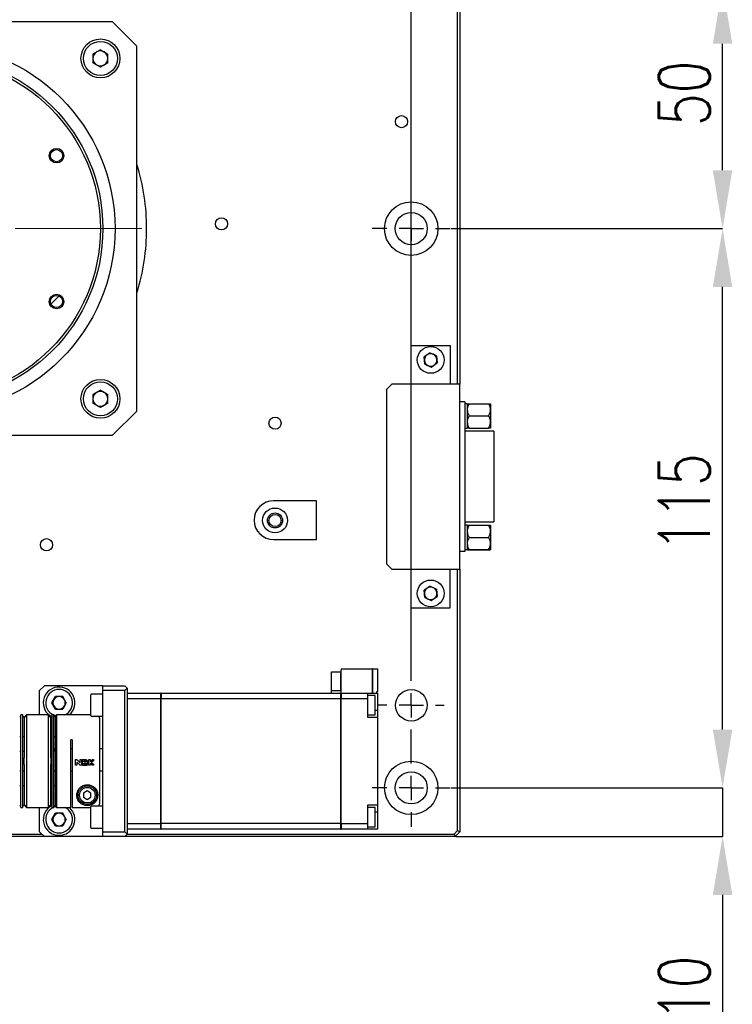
# Model space of a CAD drawing. Header units: millimetres. Extents: x 0 to 376, y -2 to 209.
# Tile 30 of 31: x 297 to 346, y 70 to 137. Entities that reach past the tile are written whole.
import ezdxf

# ---------------------------------------------------------------- set-up
doc = ezdxf.new("R2010")
doc.units = ezdxf.units.MM
doc.linetypes.add('CENTERX2', pattern=[20.32, 12.7, -2.54, 2.54, -2.54])
doc.layers.add('SLD-0', color=7, linetype='Continuous')
doc.styles.add('SLDTEXTSTYLE1', font='TXT', dxfattribs={"width": 0.75, "bigfont": 'bigfont'})
doc.dimstyles.new('SLDDIMSTYLE0', dxfattribs={"dimtxt": 3.5, "dimasz": 4, "dimexe": 0, "dimexo": 0.0625, "dimgap": 0.875, "dimtad": 1, "dimlfac": 3, "dimrnd": 1e-09, "dimzin": 12, "dimdsep": 46, "dimtxsty": 'SLDTEXTSTYLE1', "dimsah": 1, "dimcen": 0.09, "dimadec": 0, "dimazin": 3, "dimtfac": 1, "dimtofl": 0, "dimtmove": 0, "dimatfit": 3, "dimfxl": 1, "dimfrac": 2, "dimtolj": 1, "dimtzin": 12, "dimarcsym": 0})
doc.dimstyles.new('SLDDIMSTYLE3', dxfattribs={"dimtxt": 3.5, "dimasz": 4, "dimexe": 0, "dimexo": 0.0625, "dimgap": 0.875, "dimtad": 1, "dimlfac": 3, "dimrnd": 1e-09, "dimzin": 12, "dimdsep": 46, "dimtxsty": 'SLDTEXTSTYLE1', "dimsah": 1, "dimcen": 0.09, "dimadec": 0, "dimazin": 3, "dimtfac": 1, "dimtmove": 0, "dimatfit": 0, "dimfxl": 1, "dimfrac": 2, "dimtolj": 1, "dimtzin": 12, "dimarcsym": 0})

# ---------------------------------------------------------------- blocks, each defined once
blk = doc.blocks.new('SW_HATCH_1')
at = {"color": 0, "linetype": 'Continuous', "lineweight": 18}
for p, q in [((28.164, 14.693), (27.578, 14.108)), ((0, 0), (-0.689, -0.689)), ((17.122, -9.818), (16.45, -10.491)), ((-11.118, -24.589), (-11.74, -25.21))]:
    blk.add_line(p, q, dxfattribs=at)
blk = doc.blocks.new('*D74')
at = {"layer": 'Defpoints', "color": 0, "transparency": 16777216}
for p in [(323.578, 189.135), (246.911, 164.135), (323.578, 120.469)]:
    blk.add_point(p, dxfattribs=at)
at = {"layer": 'SLD-0', "color": 0, "lineweight": -2, "transparency": 16777216}
for p, q in [((246.911, 164.198), (246.911, 189.135)), ((250.911, 189.135), (319.578, 189.135)), ((323.578, 120.531), (323.578, 189.135))]:
    blk.add_line(p, q, dxfattribs=at)
at = {"layer": 'SLD-0', "color": 0, "transparency": 16777216}
for points in [[(250.911, 189.802), (250.911, 188.469), (246.911, 189.135)], [(319.578, 189.802), (319.578, 188.469), (323.578, 189.135)]]:
    blk.add_solid(points, dxfattribs=at)
at = {"layer": 'SLD-0', "color": 0, "transparency": 16777216, "insert": (284.762, 193.51), "char_height": 3.5, "attachment_point": 2, "style": 'SLDTEXTSTYLE1'}
blk.add_mtext('\\A1;230', dxfattribs=at)
blk = doc.blocks.new('*D75')
at = {"layer": 'Defpoints', "color": 0, "transparency": 16777216}
for p in [(326.245, 84.802), (344.914, 84.802), (326.578, 81.469)]:
    blk.add_point(p, dxfattribs=at)
at = {"layer": 'SLD-0', "color": 0, "lineweight": -2, "transparency": 16777216}
for p, q in [((344.914, 88.802), (344.914, 92.802)), ((326.307, 84.802), (344.914, 84.802)), ((344.914, 84.802), (344.914, 81.469)), ((326.641, 81.469), (344.914, 81.469)), ((344.914, 77.469), (344.914, 68.656))]:
    blk.add_line(p, q, dxfattribs=at)
at = {"layer": 'SLD-0', "color": 0, "transparency": 16777216}
for points in [[(344.248, 88.802), (345.581, 88.802), (344.914, 84.802)], [(344.248, 77.469), (345.581, 77.469), (344.914, 81.469)]]:
    blk.add_solid(points, dxfattribs=at)
at = {"layer": 'SLD-0', "color": 0, "transparency": 16777216, "insert": (340.539, 71.063), "char_height": 3.5, "attachment_point": 2, "rotation": 90, "style": 'SLDTEXTSTYLE1'}
blk.add_mtext('\\A1;10', dxfattribs=at)
blk = doc.blocks.new('*D76')
at = {"layer": 'Defpoints', "color": 0, "transparency": 16777216}
for p in [(326.245, 123.135), (344.914, 123.135), (326.245, 84.802)]:
    blk.add_point(p, dxfattribs=at)
at = {"layer": 'SLD-0', "color": 0, "lineweight": -2, "transparency": 16777216}
for p, q in [((326.307, 123.135), (344.914, 123.135)), ((344.914, 88.802), (344.914, 119.135)), ((326.307, 84.802), (344.914, 84.802))]:
    blk.add_line(p, q, dxfattribs=at)
at = {"layer": 'SLD-0', "color": 0, "transparency": 16777216}
for points in [[(344.248, 119.135), (345.581, 119.135), (344.914, 123.135)], [(344.248, 88.802), (345.581, 88.802), (344.914, 84.802)]]:
    blk.add_solid(points, dxfattribs=at)
at = {"layer": 'SLD-0', "color": 0, "transparency": 16777216, "insert": (340.539, 104.366), "char_height": 3.5, "attachment_point": 2, "rotation": 90, "style": 'SLDTEXTSTYLE1'}
blk.add_mtext('\\A1;115', dxfattribs=at)
blk = doc.blocks.new('*D77')
at = {"layer": 'Defpoints', "color": 0, "transparency": 16777216}
for p in [(249.578, 139.802), (344.914, 139.802), (326.245, 123.135)]:
    blk.add_point(p, dxfattribs=at)
at = {"layer": 'SLD-0', "color": 0, "lineweight": -2, "transparency": 16777216}
for p, q in [((249.641, 139.802), (344.914, 139.802)), ((344.914, 127.135), (344.914, 135.802)), ((326.307, 123.135), (344.914, 123.135))]:
    blk.add_line(p, q, dxfattribs=at)
at = {"layer": 'SLD-0', "color": 0, "transparency": 16777216}
for points in [[(344.248, 135.802), (345.581, 135.802), (344.914, 139.802)], [(344.248, 127.135), (345.581, 127.135), (344.914, 123.135)]]:
    blk.add_solid(points, dxfattribs=at)
at = {"layer": 'SLD-0', "color": 0, "transparency": 16777216, "insert": (340.539, 132.412), "char_height": 3.5, "attachment_point": 2, "rotation": 90, "style": 'SLDTEXTSTYLE1'}
blk.add_mtext('\\A1;50', dxfattribs=at)
blk = doc.blocks.new('SW_CENTERMARKSYMBOL_21')
at = {"layer": 'SLD-0', "color": 0}
for p, q in [((76.667, -36.667), (76.667, -35.667)), ((76.667, -38.333), (76.667, -37.5)), ((75, -38.333), (74, -38.333)), ((76.667, -38.333), (75.833, -38.333)), ((76.667, -38.333), (76.667, -39.167)), ((76.667, -38.333), (77.5, -38.333)), ((78.333, -38.333), (79.333, -38.333)), ((76.667, -69.333), (76.667, -40)), ((76.667, -71), (76.667, -70.167)), ((75, -71), (74.417, -71)), ((76.667, -71), (75.833, -71)), ((76.667, -71), (76.667, -71.833)), ((76.667, -71), (77.5, -71)), ((78.333, -71), (78.917, -71)), ((76.667, -75), (76.667, -72.667)), ((76.667, -76.667), (76.667, -75.833)), ((75, -76.667), (74, -76.667)), ((76.667, -76.667), (75.833, -76.667)), ((76.667, -76.667), (76.667, -77.5)), ((76.667, -76.667), (77.5, -76.667)), ((78.333, -76.667), (79.333, -76.667)), ((76.667, -78.333), (76.667, -79.333))]:
    blk.add_line(p, q, dxfattribs=at)

msp = doc.modelspace()

# ---------------------------------------------------------------- linework, layer by layer
at = {"color": 7, "linetype": 'Continuous', "lineweight": 25}
for p, q in [((326.7448, 112.4688), (326.7448, 164.3998)), ((326.9115, 164.4688), (326.9115, 112.4688)), ((303.1115, 137.3021), (278.1115, 137.3021)), ((304.7782, 135.6355), (303.1115, 137.3021)), ((302.2782, 135.3931), (301.7663, 135.0976)), ((301.7663, 135.0976), (301.7663, 134.5066)), ((302.2782, 135.3931), (302.79, 135.0976)), ((302.79, 134.5066), (302.79, 135.0976)), ((304.7782, 110.6355), (304.7782, 135.6355)), ((302.2782, 134.2111), (301.7663, 134.5066)), ((302.79, 134.5066), (302.2782, 134.2111)), ((323.5782, 112.4688), (323.5782, 115.1355)), ((323.5782, 115.1355), (326.2448, 115.1355)), ((326.2448, 115.1355), (326.2448, 112.4688)), ((324.8694, 114.6263), (324.4653, 114.3444)), ((324.5074, 113.8536), (324.4653, 114.3444)), ((324.8694, 114.6263), (325.3155, 114.4174)), ((325.3155, 114.4174), (325.3576, 113.9265)), ((324.5074, 113.8536), (324.9536, 113.6446)), ((324.9536, 113.6446), (325.3576, 113.9265)), ((302.2782, 112.0598), (301.7663, 111.7643)), ((302.2782, 112.0598), (302.79, 111.7643)), ((322.2448, 112.4688), (321.9115, 112.1355)), ((321.9115, 100.1355), (321.9115, 112.1355)), ((326.2448, 112.4688), (322.2448, 112.4688)), ((326.9115, 112.4688), (326.2448, 112.4688)), ((326.9115, 99.8021), (326.9115, 112.4688)), ((301.7663, 111.7643), (301.7663, 111.1733)), ((302.79, 111.1733), (302.79, 111.7643)), ((302.2782, 110.8778), (301.7663, 111.1733)), ((302.79, 111.1733), (302.2782, 110.8778)), ((327.2448, 111.2688), (326.9115, 111.2688)), ((327.2448, 111.2688), (327.2448, 110.6021)), ((327.4115, 111.1355), (327.2448, 111.1355)), ((327.4115, 111.1355), (327.4115, 109.4688)), ((327.4115, 111.1355), (327.4115, 110.7188)), ((327.4115, 110.7188), (327.4115, 109.8855)), ((327.545, 111.1355), (328.878, 111.1355)), ((329.0115, 111.1355), (329.0115, 110.7188)), ((329.0115, 110.7188), (329.0115, 109.8855)), ((303.1115, 108.9688), (304.7782, 110.6355)), ((327.2448, 110.6021), (327.2448, 101.6688)), ((327.545, 110.3021), (328.878, 110.3021)), ((327.2448, 109.4688), (327.4115, 109.4688)), ((327.4115, 109.8855), (327.4115, 109.4688)), ((327.545, 109.4688), (328.878, 109.4688)), ((329.0115, 109.8855), (329.0115, 109.4688)), ((278.1115, 108.9688), (303.1115, 108.9688)), ((329.2448, 109.2421), (327.2448, 109.2421)), ((329.2448, 109.2421), (329.2448, 108.2988)), ((329.2448, 108.2988), (329.2448, 103.9855)), ((317.0782, 104.4872), (314.1448, 104.4872)), ((317.0782, 101.8205), (317.0782, 104.4872)), ((329.2448, 103.9855), (329.2448, 103.0421)), ((327.2448, 103.0421), (329.2448, 103.0421)), ((327.4115, 102.8021), (327.2448, 102.8021)), ((327.4115, 102.8021), (327.4115, 101.1355)), ((327.4115, 102.8021), (327.4115, 102.3855)), ((327.545, 102.8128), (328.878, 102.8128)), ((327.545, 102.8021), (328.878, 102.8021)), ((329.0115, 102.8021), (329.0115, 102.3855)), ((327.4115, 102.3855), (327.4115, 101.5521)), ((327.545, 101.9688), (328.878, 101.9688)), ((329.0115, 102.3855), (329.0115, 101.5521)), ((314.1448, 101.8205), (317.0782, 101.8205)), ((327.2448, 101.6688), (327.2448, 101.0021)), ((327.4115, 101.5521), (327.4115, 101.1355)), ((329.0115, 101.5521), (329.0115, 101.1355)), ((327.2448, 101.0021), (326.9115, 101.0021)), ((327.2448, 101.1355), (327.4115, 101.1355)), ((327.545, 101.1355), (328.878, 101.1355)), ((327.545, 101.1248), (328.878, 101.1248)), ((321.9115, 100.1355), (322.2448, 99.8021)), ((322.2448, 99.8021), (326.2448, 99.8021)), ((323.5782, 97.1355), (323.5782, 99.8021)), ((326.2448, 99.8021), (326.9115, 99.8021)), ((326.2448, 97.1355), (326.2448, 99.8021)), ((326.7448, 81.8712), (326.7448, 99.8021)), ((326.9115, 99.8021), (326.9115, 81.8021)), ((324.8694, 98.6263), (324.4653, 98.3444)), ((324.8694, 98.6263), (325.3155, 98.4174)), ((324.5074, 97.8536), (324.4653, 98.3444)), ((324.9536, 97.6446), (325.3576, 97.9265)), ((325.3155, 98.4174), (325.3576, 97.9265)), ((324.5074, 97.8536), (324.9536, 97.6446)), ((323.5782, 97.1355), (326.2448, 97.1355)), ((318.1115, 92.7688), (318.7782, 92.7688)), ((318.1115, 91.4688), (318.1115, 92.7688)), ((318.7782, 92.6355), (318.7615, 92.6355)), ((318.7615, 91.4688), (318.7615, 92.6355)), ((318.7782, 92.9688), (320.9282, 92.9688)), ((318.7782, 92.9688), (318.7782, 92.8758)), ((318.7782, 91.3021), (318.7782, 92.8758)), ((320.9282, 92.8758), (320.9282, 92.9688)), ((320.9448, 92.9521), (320.9282, 92.9521)), ((320.9282, 91.3021), (320.9282, 92.8758)), ((320.9448, 92.9688), (321.2782, 92.9688)), ((320.9448, 92.8758), (320.9448, 92.9688)), ((320.9448, 91.3021), (320.9448, 92.8758)), ((321.2782, 92.8758), (321.2782, 92.9688)), ((321.2782, 91.4021), (321.2782, 92.8758)), ((298.4448, 91.8021), (298.1115, 91.4688)), ((302.4448, 91.8021), (298.4448, 91.8021)), ((302.4448, 91.8021), (303.9448, 91.8021)), ((302.4448, 91.4688), (302.4448, 91.8021)), ((303.9448, 91.8021), (304.1115, 91.6355)), ((298.1115, 89.8021), (298.1115, 91.4688)), ((301.6115, 91.1515), (301.6115, 91.1771)), ((301.6115, 89.7605), (301.6115, 91.1515)), ((302.4448, 91.2188), (301.6532, 91.2188)), ((303.9448, 91.4688), (302.4448, 91.4688)), ((302.4448, 81.8021), (302.4448, 91.4688)), ((304.1115, 91.6355), (303.9448, 91.4688)), ((303.9448, 81.8021), (303.9448, 91.4688)), ((304.1115, 91.6355), (304.1115, 81.6355)), ((304.1115, 91.3021), (306.4282, 91.3021)), ((306.4282, 90.9172), (306.4282, 91.3021)), ((306.4448, 91.2988), (306.4282, 91.2988)), ((306.4448, 91.3021), (318.7615, 91.3021)), ((306.4448, 91.3021), (306.4448, 90.9172)), ((318.1115, 91.4688), (318.7615, 91.4688)), ((318.1115, 91.3021), (318.1115, 91.4688)), ((318.7615, 91.4688), (318.7615, 91.3021)), ((318.7615, 90.9172), (318.7615, 91.3021)), ((318.7782, 91.2988), (318.7615, 91.2988)), ((318.7782, 91.3021), (320.6115, 91.3021)), ((318.7782, 91.3021), (318.7782, 90.9172)), ((320.6115, 90.9172), (320.6115, 91.3021)), ((320.6115, 91.3021), (321.2782, 91.3021)), ((321.1115, 91.1355), (320.6115, 91.1355)), ((321.1115, 89.8021), (321.1115, 91.1355)), ((321.2115, 91.4021), (321.2782, 91.4021)), ((321.2115, 91.3021), (321.2115, 91.4021)), ((321.2782, 90.1355), (321.2782, 91.3021)), ((298.9521, 90.6355), (299.1985, 91.0621)), ((299.1985, 90.2088), (298.9521, 90.6355)), ((299.6912, 91.0621), (299.1985, 91.0621)), ((299.9375, 90.6355), (299.6912, 91.0621)), ((299.9375, 90.6355), (299.6912, 90.2088)), ((306.4282, 90.9172), (304.1115, 90.9172)), ((304.1115, 90.9172), (304.1115, 82.3537)), ((306.4282, 82.3537), (306.4282, 90.9172)), ((306.4282, 90.9159), (306.4448, 90.9159)), ((318.7615, 90.9172), (306.4448, 90.9172)), ((306.4448, 82.3537), (306.4448, 90.9172)), ((318.7615, 82.3537), (318.7615, 90.9172)), ((318.7615, 90.9159), (318.7782, 90.9159)), ((320.6115, 90.9172), (318.7782, 90.9172)), ((318.7782, 82.3537), (318.7782, 90.9172)), ((320.6115, 89.6355), (320.6115, 90.9172)), ((296.9615, 89.8021), (296.8282, 89.8021)), ((296.8282, 83.4688), (296.8282, 89.8021)), ((296.9615, 83.4688), (296.9615, 89.8021)), ((297.2115, 89.8021), (297.0448, 89.6355)), ((298.7115, 89.8021), (297.2115, 89.8021)), ((297.2115, 89.8021), (297.2115, 83.4688)), ((298.8782, 89.6355), (298.7115, 89.8021)), ((298.7115, 83.4688), (298.7115, 89.8021)), ((299.0948, 89.8021), (298.9615, 89.8021)), ((298.9615, 83.4688), (298.9615, 89.8021)), ((299.0948, 83.4688), (299.0948, 89.8021)), ((299.2615, 89.8021), (299.1782, 89.7188)), ((299.1985, 90.2088), (299.6912, 90.2088)), ((301.6115, 89.8021), (299.2615, 89.8021)), ((299.2615, 89.8021), (299.2615, 83.4688)), ((320.6115, 89.8021), (321.1115, 89.8021)), ((321.1115, 90.1355), (321.2782, 90.1355)), ((321.2782, 89.6355), (321.2782, 90.1355)), ((296.8282, 89.6688), (296.7448, 89.6688)), ((297.0448, 89.6688), (296.9615, 89.6688)), ((297.0448, 89.6688), (297.0448, 89.6263)), ((297.0448, 89.6263), (297.0448, 86.8697)), ((298.9615, 89.6688), (298.8782, 89.6688)), ((298.8782, 89.6688), (298.8782, 89.6263)), ((298.8782, 86.8697), (298.8782, 89.6263)), ((299.1782, 89.6688), (299.0948, 89.6688)), ((299.1782, 89.7188), (299.1782, 83.5521)), ((301.6532, 89.7188), (302.4448, 89.7188)), ((321.2782, 89.6355), (320.6115, 89.6355)), ((321.2782, 83.6355), (321.2782, 89.6355)), ((296.7448, 88.3355), (296.8282, 88.3355)), ((296.9615, 88.3355), (297.0448, 88.3355)), ((298.8782, 88.3355), (298.9615, 88.3355)), ((299.0948, 88.3355), (299.1782, 88.3355)), ((300.2448, 83.4688), (300.2448, 88.0688)), ((300.3448, 88.0688), (300.3448, 83.4704)), ((296.8282, 87.3021), (296.7448, 87.3021)), ((297.0448, 87.3021), (296.9615, 87.3021)), ((298.9615, 87.3021), (298.8782, 87.3021)), ((299.1782, 87.3021), (299.0948, 87.3021)), ((299.1782, 87.4688), (299.1115, 87.4688)), ((299.1115, 87.4688), (299.1115, 87.3021)), ((300.3448, 87.4688), (300.2448, 87.4688)), ((302.4448, 87.4688), (302.2448, 87.4688)), ((297.0448, 86.4013), (297.0448, 86.8697)), ((297.0448, 86.4013), (297.0448, 83.6446)), ((298.8782, 86.8697), (298.8782, 86.4013)), ((298.8782, 83.6446), (298.8782, 86.4013)), ((300.5755, 86.7481), (300.6263, 86.7481)), ((300.5755, 86.3495), (300.5755, 86.7481)), ((300.6622, 86.5748), (300.6622, 86.3495)), ((300.8621, 86.3748), (300.6622, 86.5748)), ((300.6875, 86.7227), (300.8875, 86.5228)), ((300.8875, 86.7481), (300.9742, 86.7481)), ((300.8875, 86.5228), (300.8875, 86.7481)), ((300.9742, 86.7481), (300.9742, 86.3495)), ((301.0508, 86.7481), (301.2502, 86.7481)), ((301.0508, 86.3408), (301.0508, 86.7481)), ((301.1375, 86.6615), (301.2502, 86.6615)), ((301.1375, 86.5835), (301.1375, 86.6615)), ((301.2502, 86.5835), (301.1375, 86.5835)), ((301.1375, 86.4275), (301.1375, 86.4968)), ((301.1375, 86.4968), (301.2935, 86.4968)), ((301.2935, 86.4275), (301.1375, 86.4275)), ((301.4802, 86.7481), (301.5668, 86.7481)), ((301.4802, 86.3495), (301.4802, 86.7481)), ((301.5668, 86.7481), (301.5668, 86.6152)), ((301.5668, 86.6152), (301.7168, 86.7302)), ((301.5668, 86.4823), (301.5668, 86.3495)), ((301.7168, 86.3673), (301.5668, 86.4823)), ((301.8008, 86.6615), (301.6539, 86.5488)), ((301.6539, 86.5488), (301.8008, 86.4361)), ((301.7696, 86.7481), (301.8008, 86.7481)), ((301.8008, 86.7481), (301.8008, 86.6615)), ((301.8008, 86.4361), (301.8008, 86.3495)), ((296.7448, 85.9688), (296.8282, 85.9688)), ((296.9615, 85.9688), (297.0448, 85.9688)), ((298.8782, 85.9688), (298.9615, 85.9688)), ((299.0948, 85.9688), (299.1782, 85.9688)), ((299.1115, 85.9688), (299.1782, 85.9688)), ((300.2448, 85.9688), (300.3448, 85.9688)), ((300.6622, 86.3495), (300.5755, 86.3495)), ((300.9742, 86.3495), (300.9234, 86.3495)), ((301.2935, 86.3408), (301.0508, 86.3408)), ((301.5668, 86.3495), (301.4802, 86.3495)), ((301.8008, 86.3495), (301.7696, 86.3495)), ((302.2448, 85.9688), (302.4448, 85.9688)), ((296.8282, 84.9355), (296.7448, 84.9355)), ((297.0448, 84.9355), (296.9615, 84.9355)), ((298.9615, 84.9355), (298.8782, 84.9355)), ((299.1782, 84.9355), (299.0948, 84.9355)), ((301.3782, 84.5908), (301.1282, 84.4465)), ((301.1282, 84.4465), (301.1282, 84.1578)), ((301.6282, 84.4465), (301.3782, 84.5908)), ((301.6282, 84.1578), (301.6282, 84.4465)), ((301.1282, 84.1578), (301.3782, 84.0135)), ((301.3782, 84.0135), (301.6282, 84.1578)), ((296.7448, 83.6021), (296.8282, 83.6021)), ((296.8282, 83.4688), (296.9615, 83.4688)), ((296.9615, 83.6021), (297.0448, 83.6021)), ((297.0448, 83.6021), (297.0448, 83.6446)), ((297.0448, 83.6355), (297.2115, 83.4688)), ((297.2115, 83.4688), (298.7115, 83.4688)), ((298.1115, 81.8021), (298.1115, 83.4688)), ((298.7115, 83.4688), (298.8782, 83.6355)), ((298.8782, 83.6446), (298.8782, 83.6021)), ((298.8782, 83.6021), (298.9615, 83.6021)), ((298.9521, 82.6355), (299.1985, 83.0621)), ((298.9615, 83.4688), (299.0948, 83.4688)), ((299.0948, 83.6021), (299.1782, 83.6021)), ((299.0948, 83.4827), (299.209, 83.5213)), ((299.1782, 83.5521), (299.2615, 83.4688)), ((299.6912, 83.0621), (299.1985, 83.0621)), ((299.2615, 83.4688), (300.2448, 83.4688)), ((299.9375, 82.6355), (299.6912, 83.0621)), ((300.3448, 83.4704), (301.6115, 83.4704)), ((301.6115, 83.5082), (301.6115, 83.5105)), ((301.6115, 82.0938), (301.6115, 83.5082)), ((302.4448, 83.5521), (301.6532, 83.5521)), ((320.6115, 83.6355), (321.2782, 83.6355)), ((320.6115, 82.3537), (320.6115, 83.6355)), ((321.1115, 83.4688), (320.6115, 83.4688)), ((321.1115, 82.1355), (321.1115, 83.4688)), ((321.2782, 83.1355), (321.1115, 83.1355)), ((321.2782, 83.1355), (321.2782, 83.6355)), ((321.2782, 81.9688), (321.2782, 83.1355)), ((299.1985, 82.2088), (298.9521, 82.6355)), ((299.9375, 82.6355), (299.6912, 82.2088)), ((304.1115, 82.3537), (306.4282, 82.3537)), ((306.4448, 82.355), (306.4282, 82.355)), ((306.4282, 81.9688), (306.4282, 82.3537)), ((318.7615, 82.3537), (306.4448, 82.3537)), ((306.4448, 81.9688), (306.4448, 82.3537)), ((318.7782, 82.355), (318.7615, 82.355)), ((318.7615, 81.9688), (318.7615, 82.3537)), ((318.7782, 82.3537), (320.6115, 82.3537)), ((318.7782, 82.3537), (318.7782, 81.9688)), ((320.6115, 81.9688), (320.6115, 82.3537)), ((298.1115, 81.8021), (298.4448, 81.4688)), ((299.1985, 82.2088), (299.6912, 82.2088)), ((301.6532, 82.0521), (302.4448, 82.0521)), ((302.4448, 81.8021), (303.9448, 81.8021)), ((302.4448, 81.4688), (302.4448, 81.8021)), ((303.9448, 81.8021), (304.1115, 81.6355)), ((306.4282, 81.9688), (304.1115, 81.9688)), ((306.4282, 81.9721), (306.4448, 81.9721)), ((318.7615, 81.9688), (306.4448, 81.9688)), ((318.7615, 81.9721), (318.7782, 81.9721)), ((320.6115, 81.9688), (318.7782, 81.9688)), ((320.6115, 82.1355), (321.1115, 82.1355)), ((321.2782, 81.9688), (320.6115, 81.9688)), ((326.5091, 81.6355), (326.7448, 81.8712)), ((326.9115, 81.8021), (326.5782, 81.4688)), ((326.7448, 81.8712), (326.9115, 81.8021)), ((298.4448, 81.4688), (277.7782, 81.4688)), ((291.2782, 81.6355), (298.2782, 81.6355)), ((302.4448, 81.4688), (298.4448, 81.4688)), ((303.9448, 81.4688), (302.4448, 81.4688)), ((304.1115, 81.6355), (303.9448, 81.4688)), ((326.5782, 81.4688), (303.9448, 81.4688)), ((304.1115, 81.6355), (326.5091, 81.6355)), ((326.5091, 81.6355), (326.5782, 81.4688))]:
    msp.add_line(p, q, dxfattribs=at)
at = {"color": 7, "linetype": 'Continuous', "lineweight": 25, "flags": 128}
msp.add_lwpolyline([(299.209, 89.7496), (299.1137, 89.7807), (299.0948, 89.7882)], dxfattribs=at)
at = {"color": 7, "linetype": 'Continuous', "lineweight": 25}
for centre, radius in [((290.6115, 123.1355), 12.6667), ((302.2782, 134.8021), 1.3333), ((302.2782, 134.8021), 1.1667), ((290.6115, 123.1355), 11.8333), ((290.6115, 123.1355), 11.6667), ((322.9115, 130.4688), 0.4167), ((299.2717, 128.1355), 0.5), ((299.2717, 128.1355), 0.4167), ((323.5782, 123.1355), 1.8333), ((323.5782, 123.1355), 1.1), ((310.5782, 123.4688), 0.4167), ((299.2717, 118.1355), 0.5), ((299.2717, 118.1355), 0.4167), ((324.9115, 114.1355), 0.9167), ((302.2782, 111.4688), 1.3333), ((302.2782, 111.4688), 1.1667), ((314.2448, 109.8021), 0.4167), ((314.2448, 103.1355), 0.85), ((314.2448, 103.1355), 0.5167), ((314.2448, 103.1355), 0.4167), ((298.5782, 101.4688), 0.4167), ((324.9115, 98.1355), 0.9167), ((323.5782, 90.4688), 1.0823), ((323.5782, 84.8021), 1.8333), ((323.5782, 84.8021), 1.1), ((301.3782, 84.3021), 0.6333), ((301.3782, 84.3021), 0.5333)]:
    msp.add_circle(centre, radius, dxfattribs=at)
for centre, radius, start, end in [((302.2782, 134.8021), 0.5118, 120, 180), ((302.2782, 134.8021), 0.5118, 60, 120), ((302.2782, 134.8021), 0.5118, 0, 60), ((302.2782, 134.8021), 0.5118, 180, 240), ((302.2782, 134.8021), 0.5118, 240, 300), ((302.2782, 134.8021), 0.5118, 300, 0), ((290.6115, 123.1355), 14.8333, 0, 17.242997), ((290.6115, 123.1355), 14.8333, 342.757003, 0), ((324.9115, 114.1355), 0.4267, 124.902878, 184.902878), ((324.9115, 114.1355), 0.4267, 184.902878, 244.902878), ((324.9115, 114.1355), 0.4267, 64.902878, 124.902878), ((324.9115, 114.1355), 0.4267, 4.902878, 64.902878), ((324.9115, 114.1355), 0.4267, 304.902878, 4.902878), ((324.9115, 114.1355), 0.4267, 244.902878, 304.902878), ((302.2782, 111.4688), 0.5118, 120, 180), ((302.2782, 111.4688), 0.5118, 180, 240), ((302.2782, 111.4688), 0.5118, 60, 120), ((302.2782, 111.4688), 0.5118, 0, 60), ((302.2782, 111.4688), 0.5118, 300, 0), ((302.2782, 111.4688), 0.5118, 240, 300), ((314.1448, 103.1539), 1.3333, 90, 270), ((324.9115, 98.1355), 0.4267, 64.902878, 124.902878), ((324.9115, 98.1355), 0.4267, 124.902878, 184.902878), ((324.9115, 98.1355), 0.4267, 184.902878, 244.902878), ((324.9115, 98.1355), 0.4267, 4.902878, 64.902878), ((324.9115, 98.1355), 0.4267, 304.902878, 4.902878), ((324.9115, 98.1355), 0.4267, 244.902878, 304.902878), ((299.4448, 90.6355), 1.0833, 309.715137, 243.502815), ((299.4448, 90.6355), 0.9167, 294.619977, 245.380023), ((301.6532, 91.1771), 0.0417, 90, 180), ((299.4448, 90.6355), 0.4267, 150, 210), ((299.4448, 90.6355), 0.4267, 90, 150), ((299.4448, 90.6355), 0.4267, 30, 90), ((299.4448, 90.6355), 0.4267, 330, 30), ((299.4448, 90.6355), 0.4267, 210, 270), ((299.4448, 90.6355), 0.4267, 270, 330), ((301.6532, 89.7605), 0.0417, 180, 270), ((301.9115, 89.4688), 0.3333, 0, 48.590378), ((299.4448, 82.6355), 1.0833, 116.497185, 270), ((299.4448, 82.6355), 0.9167, 114.619977, 270), ((299.4448, 82.6355), 0.4267, 90, 150), ((299.4448, 82.6355), 0.9167, 270, 65.380023), ((299.4448, 82.6355), 1.0833, 270, 50.284863), ((299.4448, 82.6355), 0.4267, 30, 90), ((301.6532, 83.5105), 0.0417, 90, 180), ((299.4448, 82.6355), 0.4267, 150, 210), ((299.4448, 82.6355), 0.4267, 210, 270), ((299.4448, 82.6355), 0.4267, 270, 330), ((299.4448, 82.6355), 0.4267, 330, 30), ((301.6532, 82.0938), 0.0417, 180, 270)]:
    msp.add_arc(centre, radius, start, end, dxfattribs=at)
for points, knots in [([(327.545, 111.1355), (327.4857, 111.0197), (327.4164, 110.8847), (327.4121, 110.7396), (327.4115, 110.7188)], [0, 0, 0, 0, 0.8568409, 1, 1, 1, 1]), ([(327.4115, 111.1355), (327.4221, 111.1355), (327.4401, 111.1355), (327.5145, 111.1355), (327.545, 111.1355)], [0, 0, 0, 0, 0.5896695, 1, 1, 1, 1]), ([(327.4115, 110.7188), (327.4178, 110.6527), (327.4317, 110.5068), (327.5049, 110.3745), (327.545, 110.3021)], [0, 0, 0, 0, 0.4527928, 1, 1, 1, 1]), ([(329.0115, 110.7188), (329.0052, 110.7849), (328.9913, 110.9308), (328.918, 111.0631), (328.878, 111.1355)], [0, 0, 0, 0, 0.4527928, 1, 1, 1, 1]), ([(328.878, 111.1355), (328.9085, 111.1355), (328.9829, 111.1355), (329.0009, 111.1355), (329.0115, 111.1355)], [0, 0, 0, 0, 0.4103305, 1, 1, 1, 1]), ([(328.878, 110.3021), (328.9373, 110.4179), (329.0065, 110.5529), (329.0109, 110.698), (329.0115, 110.7188)], [0, 0, 0, 0, 0.8568409, 1, 1, 1, 1]), ([(327.545, 110.3021), (327.4857, 110.1864), (327.4164, 110.0513), (327.4121, 109.9062), (327.4115, 109.8855)], [0, 0, 0, 0, 0.8568409, 1, 1, 1, 1]), ([(329.0115, 109.8855), (329.0052, 109.9515), (328.9913, 110.0974), (328.918, 110.2297), (328.878, 110.3021)], [0, 0, 0, 0, 0.4527928, 1, 1, 1, 1]), ([(327.4115, 109.8855), (327.4178, 109.8194), (327.4317, 109.6735), (327.5049, 109.5412), (327.545, 109.4688)], [0, 0, 0, 0, 0.4527928, 1, 1, 1, 1]), ([(327.545, 109.4688), (327.5145, 109.4688), (327.4401, 109.4688), (327.4221, 109.4688), (327.4115, 109.4688)], [0, 0, 0, 0, 0.4103305, 1, 1, 1, 1]), ([(328.878, 109.4688), (328.9373, 109.5845), (329.0065, 109.7196), (329.0109, 109.8647), (329.0115, 109.8855)], [0, 0, 0, 0, 0.8568409, 1, 1, 1, 1]), ([(329.0115, 109.4688), (329.0009, 109.4688), (328.9829, 109.4688), (328.9085, 109.4688), (328.878, 109.4688)], [0, 0, 0, 0, 0.5896695, 1, 1, 1, 1]), ([(327.4115, 102.8019), (327.4221, 102.8042), (327.4401, 102.808), (327.5145, 102.8114), (327.545, 102.8128)], [0, 0, 0, 0, 0.5896695, 1, 1, 1, 1]), ([(327.545, 102.8021), (327.4857, 102.6864), (327.4164, 102.5513), (327.4121, 102.4062), (327.4115, 102.3855)], [0, 0, 0, 0, 0.8568409, 1, 1, 1, 1]), ([(327.4115, 102.8021), (327.4221, 102.8021), (327.4401, 102.8021), (327.5145, 102.8021), (327.545, 102.8021)], [0, 0, 0, 0, 0.5896695, 1, 1, 1, 1]), ([(328.878, 102.8128), (328.9085, 102.8114), (328.9829, 102.808), (329.0009, 102.8042), (329.0115, 102.8019)], [0, 0, 0, 0, 0.4103305, 1, 1, 1, 1]), ([(329.0115, 102.3855), (329.0052, 102.4515), (328.9913, 102.5974), (328.918, 102.7297), (328.878, 102.8021)], [0, 0, 0, 0, 0.4527928, 1, 1, 1, 1]), ([(328.878, 102.8021), (328.9085, 102.8021), (328.9829, 102.8021), (329.0009, 102.8021), (329.0115, 102.8021)], [0, 0, 0, 0, 0.4103305, 1, 1, 1, 1]), ([(327.4115, 102.3855), (327.4178, 102.3194), (327.4317, 102.1735), (327.5049, 102.0412), (327.545, 101.9688)], [0, 0, 0, 0, 0.4527928, 1, 1, 1, 1]), ([(327.545, 101.9688), (327.4857, 101.8531), (327.4164, 101.718), (327.4121, 101.5729), (327.4115, 101.5521)], [0, 0, 0, 0, 0.8568409, 1, 1, 1, 1]), ([(328.878, 101.9688), (328.9373, 102.0845), (329.0065, 102.2196), (329.0109, 102.3647), (329.0115, 102.3855)], [0, 0, 0, 0, 0.8568409, 1, 1, 1, 1]), ([(329.0115, 101.5521), (329.0052, 101.6182), (328.9913, 101.7641), (328.918, 101.8964), (328.878, 101.9688)], [0, 0, 0, 0, 0.4527928, 1, 1, 1, 1]), ([(327.4115, 101.5521), (327.4178, 101.4861), (327.4317, 101.3402), (327.5049, 101.2079), (327.545, 101.1355)], [0, 0, 0, 0, 0.4527928, 1, 1, 1, 1]), ([(328.878, 101.1355), (328.9373, 101.2512), (329.0065, 101.3863), (329.0109, 101.5314), (329.0115, 101.5521)], [0, 0, 0, 0, 0.8568409, 1, 1, 1, 1]), ([(327.4115, 101.1357), (327.4117, 101.1353), (327.4141, 101.1323), (327.4626, 101.1285), (327.5304, 101.1254), (327.545, 101.1248)], [0, 0, 0, 0, 0.0874924, 0.8033336, 1, 1, 1, 1]), ([(327.545, 101.1355), (327.5145, 101.1355), (327.4401, 101.1355), (327.4221, 101.1355), (327.4115, 101.1355)], [0, 0, 0, 0, 0.4103305, 1, 1, 1, 1]), ([(328.878, 101.1248), (328.8926, 101.1254), (328.9604, 101.1285), (329.0089, 101.1323), (329.0112, 101.1353), (329.0115, 101.1357)], [0, 0, 0, 0, 0.19666643, 0.91250759, 1, 1, 1, 1]), ([(329.0115, 101.1355), (329.0009, 101.1355), (328.9829, 101.1355), (328.9085, 101.1355), (328.878, 101.1355)], [0, 0, 0, 0, 0.5896695, 1, 1, 1, 1]), ([(302.2448, 83.8039), (302.2448, 83.8534), (302.2448, 83.9294), (302.2448, 84.2982), (302.2448, 84.6717), (302.2448, 85.129), (302.2448, 85.7887), (302.2448, 86.6867), (302.2448, 87.5786), (302.2448, 88.2265), (302.2448, 88.6711), (302.2448, 89.0289), (302.2448, 89.3748), (302.2448, 89.4317), (302.2448, 89.4688)], [0, 0, 0, 0, 0.11984961, 0.18425814, 0.25, 0.31574186, 0.38015039, 0.5, 0.61984961, 0.68425814, 0.75, 0.81574186, 0.88015039, 1, 1, 1, 1]), ([(300.2448, 88.0688), (300.2455, 88.075), (300.2468, 88.0874), (300.2573, 88.1036), (300.2723, 88.1147), (300.2893, 88.1194), (300.3053, 88.1185), (300.3196, 88.1131), (300.3318, 88.1036), (300.3409, 88.0903), (300.3445, 88.078), (300.3448, 88.0705), (300.3448, 88.0688)], [0, 0, 0, 0, 0.1249512, 0.2501408, 0.3673536, 0.4704304, 0.5627663, 0.6522689, 0.7461701, 0.8495499, 0.9645953, 1, 1, 1, 1]), ([(300.6263, 86.7481), (300.636, 86.7472), (300.6554, 86.7452), (300.6758, 86.7337), (300.6852, 86.7249), (300.6875, 86.7227)], [0, 0, 0, 0, 0.42909438, 0.85818262, 1, 1, 1, 1]), ([(301.2502, 86.7481), (301.2643, 86.7467), (301.2925, 86.744), (301.3301, 86.7223), (301.3587, 86.6904), (301.3751, 86.6506), (301.3773, 86.6077), (301.3689, 86.5785), (301.3616, 86.5645), (301.3609, 86.563)], [0, 0, 0, 0, 0.1634155, 0.3268285, 0.4903074, 0.6538175, 0.8172377, 0.9805866, 1, 1, 1, 1]), ([(301.2502, 86.6615), (301.2545, 86.661), (301.2633, 86.6602), (301.275, 86.6534), (301.2839, 86.6435), (301.2889, 86.6312), (301.2896, 86.6179), (301.2859, 86.6051), (301.2781, 86.5942), (301.2672, 86.5866), (301.2573, 86.5837), (301.2515, 86.5835), (301.2502, 86.5835)], [0, 0, 0, 0, 0.1073693, 0.2147384, 0.3221099, 0.429481, 0.5368466, 0.6442108, 0.7515827, 0.8589621, 0.9663373, 1, 1, 1, 1]), ([(301.3609, 86.563), (301.3715, 86.5543), (301.3927, 86.537), (301.4112, 86.4994), (301.4171, 86.4585), (301.4089, 86.4178), (301.3877, 86.382), (301.3559, 86.3555), (301.3225, 86.3424), (301.3012, 86.3412), (301.2935, 86.3408)], [0, 0, 0, 0, 0.131957, 0.2639132, 0.3959039, 0.5280779, 0.6605117, 0.7930301, 0.9252595, 1, 1, 1, 1]), ([(301.2935, 86.4968), (301.2974, 86.4964), (301.3052, 86.4956), (301.3155, 86.4897), (301.3234, 86.4809), (301.3279, 86.4699), (301.3286, 86.4581), (301.3253, 86.4467), (301.3183, 86.437), (301.3086, 86.4302), (301.2998, 86.4277), (301.2947, 86.4275), (301.2935, 86.4275)], [0, 0, 0, 0, 0.1072093, 0.2144172, 0.3216642, 0.4290116, 0.5364896, 0.6440801, 0.7516976, 0.8592129, 0.9665279, 1, 1, 1, 1]), ([(301.7168, 86.7302), (301.7251, 86.7355), (301.7413, 86.7458), (301.7603, 86.7474), (301.7696, 86.7481)], [0, 0, 0, 0, 0.5155224, 1, 1, 1, 1]), ([(300.9234, 86.3495), (300.9137, 86.3504), (300.8943, 86.3523), (300.8739, 86.3638), (300.8645, 86.3726), (300.8621, 86.3748)], [0, 0, 0, 0, 0.427803, 0.8555733, 1, 1, 1, 1]), ([(301.7696, 86.3495), (301.7598, 86.3503), (301.7407, 86.352), (301.7246, 86.3623), (301.7168, 86.3673)], [0, 0, 0, 0, 0.51396429, 1, 1, 1, 1]), ([(301.9115, 83.8234), (301.8484, 83.7649), (301.7537, 83.6772), (301.5935, 83.6148), (301.4852, 83.592), (301.4027, 83.5842), (301.3149, 83.5866), (301.2141, 83.6015), (301.0304, 83.6592), (300.8343, 83.8039), (300.6772, 84.0655), (300.6456, 84.3656), (300.723, 84.627), (300.8756, 84.8327), (301.0824, 84.9707), (301.3164, 85.0279), (301.5369, 85.0116), (301.7327, 84.9359), (301.8503, 84.8467), (301.9025, 84.7905), (301.9115, 84.7808)], [0, 0, 0, 0, 0.0996169, 0.149423, 0.1687993, 0.1883862, 0.2057477, 0.2255228, 0.2629518, 0.3806889, 0.5060595, 0.6053459, 0.6803547, 0.7395531, 0.7991184, 0.8502623, 0.8968439, 0.9426189, 0.9901391, 1, 1, 1, 1]), ([(301.9115, 84.7808), (301.9473, 84.7334), (302.0526, 84.5941), (302.1091, 84.3623), (302.0779, 84.0524), (301.9655, 83.8978), (301.9115, 83.8234)], [0, 0, 0, 0, 0.1409094, 0.4135073, 0.7178363, 1, 1, 1, 1]), ([(302.1274, 83.5521), (302.1514, 83.5757), (302.2021, 83.6257), (302.2389, 83.7175), (302.2431, 83.7793), (302.2448, 83.8039)], [0, 0, 0, 0, 0.3503562, 0.7418084, 1, 1, 1, 1])]:
    msp.add_open_spline(points, degree=3, knots=knots, dxfattribs=at)
at = {"layer": 'SLD-0', "linetype": 'CENTERX2', "lineweight": 18}
msp.add_line((276.1115, 123.1355), (305.1115, 123.1355), dxfattribs=at)

# ---------------------------------------------------------------- block references
at = {"color": 7, "linetype": 'Continuous', "lineweight": 18}
msp.add_blockref('SW_HATCH_1', (282.3756, 128.3999), dxfattribs=at)
at = {"layer": 'SLD-0'}
msp.add_blockref('SW_CENTERMARKSYMBOL_21', (246.9115, 161.4688), dxfattribs=at)

# ---------------------------------------------------------------- dimensions: what is measured, and where the dimension line sits
dim = msp.add_linear_dim(base=(323.5782, 189.1355), p1=(246.9115, 164.1355), p2=(323.5782, 120.4688), dimstyle='SLDDIMSTYLE0', dxfattribs=at)
dim.commit()
dim.dimension.update_dxf_attribs({"geometry": '*D74', "text_midpoint": (284.7621, 189.1355), "dimtype": 160})
for base, p1, p2, dimstyle, picture, middle in [((344.9144, 139.8021), (326.2448, 123.1355), (249.5782, 139.8021), 'SLDDIMSTYLE0', '*D77', (344.9144, 132.4116)), ((344.9144, 123.1355), (326.2448, 84.8021), (326.2448, 123.1355), 'SLDDIMSTYLE0', '*D76', (344.9144, 104.3664)), ((344.9144, 84.8021), (326.5782, 81.4688), (326.2448, 84.8021), 'SLDDIMSTYLE3', '*D75', (344.9144, 71.0625))]:
    dim = msp.add_linear_dim(base=base, p1=p1, p2=p2, angle=90, dimstyle=dimstyle, dxfattribs=at)
    dim.commit()
    dim.dimension.update_dxf_attribs({"geometry": picture, "text_midpoint": middle, "dimtype": 160})

doc.saveas('drawing.dxf')
